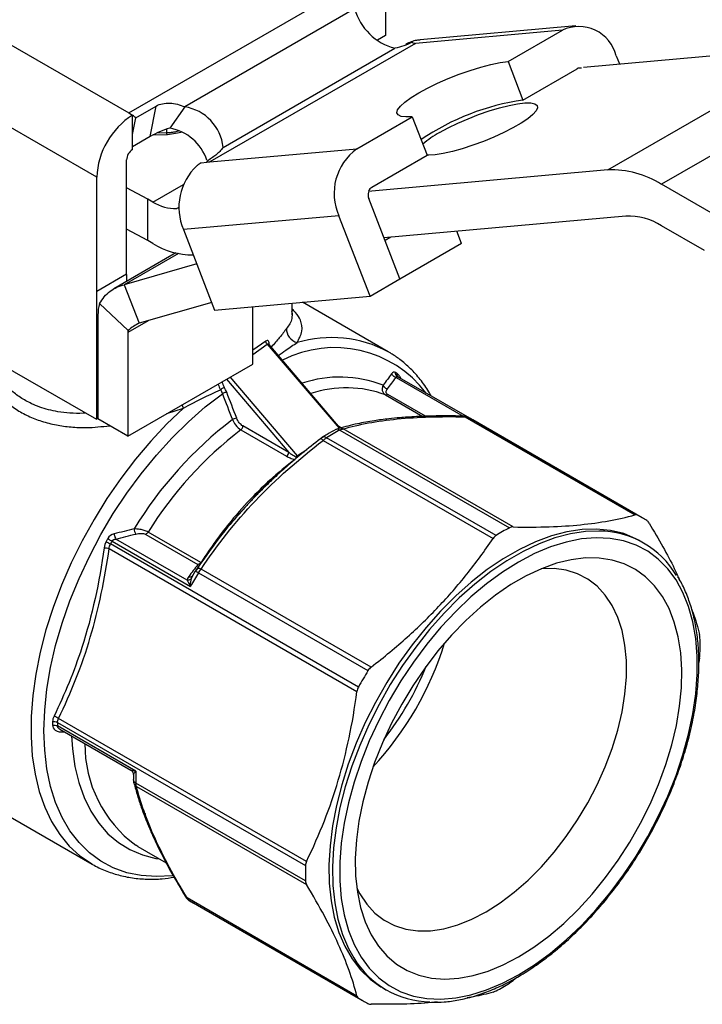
# Model space of a CAD drawing. Header units: inches. Extents: x 0.5 to 21.5, y 0.5 to 16.5.
# Tile 9 of 11: x 17.6 to 19.2, y 13 to 15.3. Entities that reach past the tile are written whole.
import ezdxf

# ---------------------------------------------------------------- set-up
doc = ezdxf.new("R2010")
doc.units = ezdxf.units.IN
doc.header["$LTSCALE"] = 2
doc.header["$MEASUREMENT"] = 0

msp = doc.modelspace()

# ---------------------------------------------------------------- linework, layer by layer
for p, q in [((17.3361, 15.324), (17.8285, 15.0398)), ((17.8285, 15.0398), (18.3306, 15.3296)), ((18.4256, 15.3101), (18.4256, 15.22)), ((18.3538, 15.2819), (17.9586, 15.0537)), ((18.8374, 15.2323), (18.4956, 15.2017)), ((18.8686, 15.2423), (18.5066, 15.2099)), ((18.7109, 15.1592), (18.8374, 15.2323)), ((18.4956, 15.2017), (18.0172, 14.9255)), ((18.4256, 15.22), (18.4068, 15.2091)), ((17.7537, 14.8901), (17.2526, 15.1793)), ((18.0479, 14.9593), (18.4477, 15.1901)), ((18.4787, 15.2002), (18.4729, 15.1997)), ((18.4729, 15.1997), (18.4736, 15.198)), ((18.8863, 15.1463), (19.4441, 15.1962)), ((18.943, 14.9069), (19.4441, 15.1962)), ((18.7109, 15.1592), (18.7457, 15.0696)), ((18.9627, 15.1728), (18.9701, 15.1538)), ((19.5694, 15.1626), (19.0683, 14.8734)), ((18.7457, 15.0696), (18.8722, 15.1426)), ((17.8447, 15.0285), (17.8918, 15.0557)), ((17.8783, 14.9847), (17.8918, 15.0557)), ((17.9586, 15.0537), (17.9238, 15.0042)), ((17.8285, 15.0398), (17.8372, 15.0347)), ((17.8372, 15.0342), (17.8372, 15.0347)), ((17.8372, 14.9891), (17.8372, 15.0342)), ((17.8372, 14.9891), (17.8447, 15.0285)), ((18.3589, 14.9561), (18.4882, 15.0307)), ((18.4882, 15.0307), (18.523, 14.941)), ((17.9159, 15.0019), (17.9159, 14.993)), ((17.8372, 14.9544), (17.8372, 14.9891)), ((17.8783, 14.9847), (17.8372, 14.961)), ((17.8848, 14.9883), (17.9185, 14.9897)), ((17.9159, 14.993), (17.8926, 14.9922)), ((18.0172, 14.9255), (18.3589, 14.9561)), ((17.8233, 14.664), (17.8233, 14.9302)), ((18.0103, 14.9273), (18.0103, 14.9249)), ((18.3937, 14.8664), (18.523, 14.941)), ((17.9971, 14.9237), (18.0103, 14.9249)), ((18.0103, 14.9249), (18.0172, 14.9255)), ((18.943, 14.9069), (18.3852, 14.857)), ((17.7537, 14.6238), (17.7537, 14.8901)), ((17.8724, 14.8392), (17.8233, 14.8655)), ((17.8845, 14.8322), (17.9555, 14.8731)), ((19.1889, 14.8037), (19.0683, 14.8734)), ((17.8724, 14.7428), (17.8724, 14.8392)), ((17.8845, 14.8322), (17.8724, 14.8392)), ((18.4595, 14.653), (18.3868, 14.8404)), ((17.9457, 14.8204), (17.9402, 14.8173)), ((17.9457, 14.8178), (17.9402, 14.8173)), ((18.3172, 14.8002), (17.9555, 14.7679)), ((18.3899, 14.6128), (18.3172, 14.8002)), ((18.9848, 14.7993), (18.4222, 14.749)), ((17.8724, 14.7428), (17.8233, 14.7691)), ((17.9555, 14.7679), (18.0282, 14.5805)), ((19.1685, 14.7191), (19.0683, 14.7769)), ((17.8845, 14.7357), (17.8724, 14.7428)), ((18.4381, 14.7504), (18.4247, 14.7427)), ((18.6027, 14.7357), (18.5916, 14.7641)), ((18.6027, 14.7357), (18.4589, 14.6527)), ((17.938, 14.7135), (17.7938, 14.6303)), ((17.9437, 14.7122), (17.818, 14.6396)), ((17.9865, 14.6881), (17.818, 14.6396)), ((17.8233, 14.664), (17.7537, 14.6238)), ((17.8229, 14.6638), (17.8229, 14.6471)), ((18.3899, 14.6128), (18.4595, 14.653)), ((17.818, 14.6396), (17.8528, 14.5499)), ((17.7537, 14.6238), (17.7533, 14.6241)), ((17.7533, 14.6241), (17.7533, 14.3263)), ((18.0282, 14.5805), (18.3899, 14.6128)), ((17.8269, 14.5331), (17.7605, 14.5956)), ((18.0213, 14.5985), (17.8528, 14.5499)), ((18.1169, 14.455), (18.1169, 14.5884)), ((18.2087, 14.5695), (18.2087, 14.5966)), ((18.4322, 14.4837), (18.2329, 14.5988)), ((17.7566, 14.5689), (17.7566, 14.3274)), ((17.8732, 14.5558), (17.8262, 14.5287)), ((17.8262, 14.5287), (17.8262, 14.2872)), ((18.1472, 14.5081), (18.1169, 14.487)), ((18.1169, 14.4774), (18.1507, 14.501)), ((18.1507, 14.501), (18.3176, 14.3052)), ((18.1538, 14.5013), (18.1538, 14.5013)), ((18.3204, 14.3059), (18.154, 14.5011)), ((18.1549, 14.5), (18.1549, 14.5019)), ((18.4379, 14.4803), (18.4322, 14.4837)), ((17.5309, 14.4547), (17.7533, 14.3263)), ((17.8262, 14.2872), (18.1169, 14.455)), ((18.2207, 14.2415), (18.0645, 14.4248)), ((18.4503, 14.4236), (18.6062, 14.3336)), ((18.4522, 14.4262), (18.4514, 14.4275)), ((18.6217, 14.3287), (18.453, 14.426)), ((18.0554, 14.4195), (18.2005, 14.2492)), ((18.4261, 14.3829), (18.5126, 14.333)), ((18.519, 14.3333), (18.4316, 14.3837)), ((17.9556, 14.3522), (17.9523, 14.36)), ((17.9172, 14.3397), (17.9556, 14.3522)), ((18.6108, 14.332), (19.0063, 14.1037)), ((19.0122, 14.103), (18.6178, 14.3307)), ((17.7566, 14.3282), (17.7533, 14.3263)), ((17.8262, 14.2872), (17.7566, 14.3274)), ((18.2005, 14.2492), (18.094, 14.3107)), ((18.3221, 14.3063), (18.3166, 14.3099)), ((19.0233, 14.097), (18.6289, 14.3247)), ((18.0892, 14.3016), (18.1957, 14.2401)), ((18.2801, 14.2848), (18.2745, 14.281)), ((18.3172, 14.3051), (18.3112, 14.3027)), ((18.3197, 14.3012), (18.7141, 14.0735)), ((18.7227, 14.0756), (18.3272, 14.3039)), ((18.2805, 14.277), (18.676, 14.0487)), ((18.683, 14.0555), (18.2886, 14.2832)), ((18.2425, 14.2555), (18.2207, 14.2415)), ((18.1605, 14.1844), (18.1632, 14.1868)), ((18.0905, 14.1118), (18.1139, 14.138)), ((18.0698, 14.0886), (18.0905, 14.1118)), ((17.8677, 14.0582), (17.9893, 13.988)), ((17.996, 13.9928), (17.8732, 14.0637)), ((18.3629, 13.7028), (17.7859, 14.0359)), ((17.7896, 14.0426), (17.9723, 13.9372)), ((17.9642, 13.9518), (17.7986, 14.0474)), ((19.0272, 14.0379), (19.0188, 14.0428)), ((17.7827, 14.0251), (18.3594, 13.6922)), ((17.9768, 13.9612), (17.9779, 13.9636)), ((17.9832, 13.9725), (17.9769, 13.9618)), ((17.9872, 13.9779), (17.9836, 13.9724)), ((17.9905, 13.9686), (18.3849, 13.7409)), ((18.3924, 13.7493), (17.9969, 13.9776)), ((17.9741, 13.9557), (17.9768, 13.9612)), ((19.1567, 13.7711), (19.155, 13.7602)), ((17.6624, 13.6205), (18.2395, 13.2873)), ((18.2419, 13.2968), (17.6652, 13.6298)), ((17.8449, 13.5068), (17.6623, 13.6122)), ((17.6676, 13.605), (17.8334, 13.5092)), ((17.6772, 13.5987), (17.6782, 13.5988)), ((17.3562, 13.5138), (17.7433, 13.2903)), ((17.8392, 13.4994), (17.8393, 13.4871)), ((17.8396, 13.4857), (17.8393, 13.4871)), ((17.8395, 13.4857), (17.8404, 13.4793)), ((18.2395, 13.2514), (17.8451, 13.4791)), ((17.8464, 13.4713), (18.2419, 13.243)), ((17.8495, 13.3313), (17.8445, 13.3343)), ((17.8495, 13.3313), (17.9156, 13.2931)), ((18.3594, 12.9833), (17.9639, 13.2116)), ((17.9685, 13.2062), (18.3629, 12.9785)), ((17.9794, 13.1995), (18.3738, 12.9718)), ((18.7317, 13.0267), (18.7227, 13.0192)), ((18.4185, 13.0028), (18.4268, 12.998))]:
    msp.add_line(p, q)
at = {"flags": 128}
for points in [[(18.4882, 15.0307), (18.4731, 15.0302), (18.4619, 15.0316), (18.4549, 15.035), (18.4523, 15.0402), (18.4541, 15.047), (18.4604, 15.0554), (18.4708, 15.0649), (18.4852, 15.0753), (18.5031, 15.0863), (18.5239, 15.0976), (18.547, 15.1088), (18.5717, 15.1196), (18.5973, 15.1297), (18.6229, 15.1387), (18.6478, 15.1463), (18.6712, 15.1524), (18.6925, 15.1568), (18.7109, 15.1592)], [(18.5515, 14.9941), (18.5715, 15.005), (18.5939, 15.0158), (18.6178, 15.0262), (18.6425, 15.0358), (18.6671, 15.0443), (18.6909, 15.0515), (18.7132, 15.0571), (18.7332, 15.0609), (18.7502, 15.0628), (18.7638, 15.0628), (18.7734, 15.0608), (18.7788, 15.057), (18.7798, 15.0514), (18.7764, 15.0442), (18.7686, 15.0357), (18.7568, 15.0261), (18.7413, 15.0157), (18.7225, 15.0049), (18.7012, 14.994), (18.678, 14.9834), (18.6536, 14.9733), (18.6289, 14.9643), (18.6045, 14.9564), (18.5814, 14.95), (18.5602, 14.9453), (18.5416, 14.9424), (18.5263, 14.9414), (18.5228, 14.9415)], [(17.93, 13.2634), (17.9292, 13.2633), (17.8925, 13.2613), (17.8572, 13.2637), (17.8238, 13.2705), (17.7924, 13.2817), (17.7632, 13.2972), (17.7366, 13.3168), (17.7126, 13.3405), (17.6914, 13.368), (17.6732, 13.3991), (17.6582, 13.4337), (17.6464, 13.4715), (17.6379, 13.5122), (17.6327, 13.5554), (17.631, 13.6011), (17.6327, 13.6486), (17.6379, 13.6978), (17.6464, 13.7483), (17.6582, 13.7998), (17.6732, 13.8517), (17.6914, 13.9038), (17.7126, 13.9558), (17.7366, 14.0071), (17.7632, 14.0576), (17.7924, 14.1067), (17.8238, 14.1541), (17.8572, 14.1995), (17.8925, 14.2427), (17.9292, 14.2831), (17.9673, 14.3207), (18.0064, 14.355), (18.0462, 14.3859)], [(18.0462, 14.3859), (18.0491, 14.3784), (18.052, 14.3708), (18.0549, 14.3632), (18.0578, 14.3557), (18.0608, 14.3481), (18.0637, 14.3406), (18.0666, 14.333), (18.0695, 14.3255)], [(18.0795, 14.3288), (18.0766, 14.3364), (18.0737, 14.344), (18.0708, 14.3515), (18.0679, 14.3591), (18.0649, 14.3666), (18.062, 14.3742), (18.0591, 14.3818), (18.0562, 14.3893)], [(17.9556, 14.3522), (17.9171, 14.3154), (17.8799, 14.2757), (17.844, 14.2334), (17.8098, 14.1886), (17.7776, 14.1417), (17.7475, 14.0931), (17.7197, 14.0431), (17.6945, 13.992), (17.672, 13.9401), (17.6523, 13.8879), (17.6357, 13.8357), (17.6222, 13.7839), (17.6119, 13.7327), (17.6049, 13.6827), (17.6012, 13.634), (17.6009, 13.5871), (17.6039, 13.5422), (17.6103, 13.4997), (17.6199, 13.4599), (17.6328, 13.4231), (17.6489, 13.3894), (17.6679, 13.3592), (17.6899, 13.3326), (17.7146, 13.3099), (17.7413, 13.2915)], [(18.0576, 14.0735), (18.0607, 14.0773), (18.0698, 14.0886)], [(19.0188, 14.0428), (19.0087, 14.0482), (18.9802, 14.06), (18.9496, 14.0675), (18.9172, 14.0707), (18.8833, 14.0697), (18.8481, 14.0644), (18.8118, 14.0549), (18.7748, 14.0412), (18.7374, 14.0234), (18.6999, 14.0017), (18.6625, 13.9763), (18.6255, 13.9473), (18.5892, 13.915), (18.554, 13.8796), (18.5201, 13.8415), (18.4877, 13.8008), (18.4571, 13.758), (18.4286, 13.7133), (18.4023, 13.6671), (18.3785, 13.6199), (18.3574, 13.5718), (18.3391, 13.5234), (18.3238, 13.4749), (18.3115, 13.4268), (18.3025, 13.3795), (18.2967, 13.3333), (18.2942, 13.2886), (18.295, 13.2457), (18.2992, 13.205), (18.3066, 13.1668), (18.3173, 13.1314), (18.3311, 13.099), (18.3479, 13.0699), (18.3676, 13.0444), (18.3901, 13.0226), (18.4152, 13.0048), (18.4185, 13.0028)], [(18.9221, 14.066), (18.8916, 14.0649), (18.8564, 14.0596), (18.8202, 14.0501), (18.7832, 14.0363), (18.7458, 14.0186), (18.7082, 13.9969), (18.6708, 13.9715), (18.6338, 13.9425), (18.5976, 13.9102), (18.5624, 13.8748), (18.5284, 13.8367), (18.496, 13.796), (18.4655, 13.7532), (18.4369, 13.7085), (18.4107, 13.6623), (18.3869, 13.615), (18.3658, 13.567), (18.3475, 13.5185), (18.3321, 13.4701), (18.3199, 13.422), (18.3109, 13.3747), (18.3051, 13.3285), (18.3026, 13.2838), (18.3034, 13.2409), (18.3075, 13.2002), (18.315, 13.162), (18.3256, 13.1265), (18.3394, 13.0942), (18.3519, 13.0719)], [(18.7354, 13.0326), (18.7727, 13.056), (18.8097, 13.0832), (18.8461, 13.1138), (18.8816, 13.1476), (18.9159, 13.1844), (18.9488, 13.2238), (18.98, 13.2656), (19.0092, 13.3093), (19.0362, 13.3547), (19.0607, 13.4014), (19.0827, 13.4489), (19.1019, 13.497), (19.1181, 13.5452), (19.1312, 13.5931), (19.1411, 13.6405), (19.1478, 13.6867), (19.1511, 13.7316), (19.1511, 13.7747), (19.1478, 13.8158), (19.1411, 13.8543), (19.1312, 13.8902), (19.1181, 13.923), (19.1019, 13.9525), (19.0827, 13.9784), (19.0607, 14.0007), (19.0362, 14.0189), (19.0092, 14.0332), (18.98, 14.0432), (18.9488, 14.049), (18.9159, 14.0504), (18.8816, 14.0475), (18.8461, 14.0404), (18.8097, 14.0289), (18.7727, 14.0134), (18.7354, 13.9938), (18.698, 13.9703), (18.661, 13.9431), (18.6246, 13.9125), (18.5891, 13.8787), (18.5548, 13.8419), (18.5219, 13.8025), (18.4907, 13.7607), (18.4615, 13.717), (18.4345, 13.6716), (18.41, 13.625), (18.388, 13.5774), (18.3689, 13.5293), (18.3527, 13.4811), (18.3395, 13.4332), (18.3296, 13.3859), (18.3229, 13.3396), (18.3196, 13.2947), (18.3196, 13.2516), (18.3229, 13.2106), (18.3296, 13.172), (18.3395, 13.1361), (18.3527, 13.1033), (18.3689, 13.0738), (18.388, 13.0479), (18.41, 13.0257), (18.4345, 13.0074), (18.4615, 12.9932), (18.4907, 12.9831), (18.5219, 12.9774), (18.5548, 12.9759), (18.5891, 12.9788), (18.6246, 12.986), (18.661, 12.9974), (18.698, 13.013), (18.7354, 13.0326)], [(18.7354, 13.0743), (18.7709, 13.0968), (18.8062, 13.1229), (18.8409, 13.1525), (18.8746, 13.1852), (18.9071, 13.2208), (18.9381, 13.259), (18.9673, 13.2994), (18.9944, 13.3417), (19.0193, 13.3855), (19.0417, 13.4304), (19.0614, 13.4761), (19.0783, 13.5221), (19.0921, 13.5679), (19.1028, 13.6134), (19.1103, 13.6579), (19.1144, 13.7011), (19.1153, 13.7428), (19.1127, 13.7823), (19.1069, 13.8196), (19.0978, 13.8541), (19.0856, 13.8856), (19.0702, 13.9139), (19.0519, 13.9386), (19.0309, 13.9596), (19.0072, 13.9767), (18.9811, 13.9897), (18.9529, 13.9985), (18.9228, 14.0031), (18.891, 14.0033), (18.8579, 13.9993), (18.8236, 13.9909), (18.7886, 13.9784), (18.7532, 13.9618), (18.7175, 13.9412), (18.6821, 13.9169), (18.6471, 13.889), (18.6129, 13.8578), (18.5797, 13.8236), (18.5479, 13.7867), (18.5178, 13.7473), (18.4896, 13.7059), (18.4635, 13.6629), (18.4399, 13.6185), (18.4188, 13.5731), (18.4005, 13.5273), (18.3851, 13.4813), (18.3729, 13.4356), (18.3638, 13.3906), (18.358, 13.3466), (18.3555, 13.3041), (18.3563, 13.2635), (18.3605, 13.225), (18.3679, 13.1891), (18.3786, 13.1561), (18.3924, 13.1261), (18.4093, 13.0996), (18.429, 13.0767), (18.4514, 13.0576), (18.4763, 13.0426), (18.5034, 13.0317), (18.5326, 13.025), (18.5636, 13.0226), (18.5961, 13.0245), (18.6299, 13.0307), (18.6645, 13.0411), (18.6998, 13.0557), (18.7354, 13.0743)], [(18.6598, 13.1791), (18.6928, 13.2002), (18.7256, 13.2249), (18.7577, 13.253), (18.7887, 13.2842), (18.8185, 13.3182), (18.8466, 13.3547), (18.8728, 13.3932), (18.8968, 13.4334), (18.9184, 13.4749), (18.9373, 13.5172), (18.9534, 13.56), (18.9665, 13.6027), (18.9764, 13.6449), (18.9831, 13.6862), (18.9864, 13.7262), (18.9864, 13.7645), (18.9831, 13.8006), (18.9764, 13.8342), (18.9665, 13.865), (18.9534, 13.8926), (18.9373, 13.9168), (18.9184, 13.9373), (18.8968, 13.9539), (18.8728, 13.9664), (18.8466, 13.9747), (18.8185, 13.9787), (18.7887, 13.9783), (18.7884, 13.9783)], [(17.6951, 13.5891), (17.6972, 13.5585), (17.703, 13.518), (17.7121, 13.4801), (17.7245, 13.4453), (17.74, 13.4136), (17.7586, 13.3855), (17.78, 13.3611), (17.8042, 13.3406), (17.8309, 13.3241), (17.86, 13.3118), (17.8911, 13.3038), (17.8994, 13.3025)], [(17.7413, 13.2915), (17.7419, 13.2911), (17.7433, 13.2903)], [(18.3591, 13.2346), (18.3661, 13.221), (18.3822, 13.1968), (18.4011, 13.1763), (18.4227, 13.1597), (18.4467, 13.1472), (18.4729, 13.1389), (18.501, 13.1349), (18.5308, 13.1353), (18.5618, 13.1399), (18.5939, 13.1488), (18.6267, 13.1619), (18.6598, 13.1791)]]:
    msp.add_lwpolyline(points, dxfattribs=at)
for centre, radius, start, end in [((18.4819, 15.319), 0.1334, 196.1599, 255.114), ((18.8756, 15.1511), 0.0897, 14.0017, 115.2508), ((18.4953, 15.2145), 0.0128, 234.0747, 271.7109), ((18.8785, 15.1318), 0.0125, 74.0493, 120.3833), ((18.8275, 14.5075), 0.568, 98.2779, 124.1334), ((17.942, 14.9486), 0.1065, 5.7797, 81.0358), ((17.935, 14.8818), 0.1815, 122.6055, 177.3945), ((17.7587, 14.922), 0.1369, 51.0886, 55.0289), ((17.9053, 14.8958), 0.1099, 17.8077, 80.3437), ((18.6416, 14.8268), 0.1901, 118.3141, 132.5769), ((17.8535, 14.9289), 0.0303, 122.6055, 177.3945), ((18.4344, 14.8523), 0.1282, 126.0232, 203.9762), ((18.0167, 14.9375), 0.0121, 237.7706, 272.3781), ((18.0773, 14.8199), 0.1324, 133.078, 203.1171), ((18.952, 14.6897), 0.2174, 57.6507, 92.3578), ((18.4027, 14.8518), 0.0171, 121.7759, 158.9977), ((18.4097, 14.8492), 0.0245, 165.7281, 201.0955), ((17.9362, 14.9138), 0.0966, 237.6507, 272.3578), ((18.9907, 14.6545), 0.1449, 57.6507, 92.3578), ((17.9758, 14.8805), 0.1712, 237.764, 270.8046), ((17.8438, 14.57), 0.0872, 162.89, 180.711), ((17.8407, 14.5289), 0.0145, 162.89, 180.711), ((18.3002, 14.2337), 0.2827, 62.1619, 106.4908), ((18.3079, 14.2271), 0.2661, 36.9865, 117.2698), ((18.3193, 14.1507), 0.2739, 68.4123, 108.6964), ((18.3325, 14.2497), 0.219, 56.6368, 57.8089), ((18.3345, 14.1395), 0.2601, 69.3703, 108.5019), ((18.5205, 14.1369), 0.2168, 60.0035, 63.3534), ((18.6332, 13.5884), 0.9279, 127.4118, 148.6716), ((18.637, 13.5872), 0.9003, 127.4803, 148.0452), ((18.6101, 13.7622), 0.6123, 118.3168, 121.6779), ((18.6567, 13.6341), 0.7437, 126.3593, 132.2627), ((18.915, 13.9093), 0.2167, 56.6354, 63.3539), ((18.8443, 13.4527), 1.0052, 140.7028, 147.3876), ((19.0045, 13.5345), 0.6123, 118.3168, 121.6779), ((18.9213, 13.8547), 0.2113, 30.6822, 89.7852), ((18.769, 13.4937), 1.1344, 150.7289, 151.1205), ((18.7703, 13.493), 1.1242, 150.7289, 151.1205), ((18.9535, 13.3872), 1.1249, 148.8797, 150.7289), ((17.8488, 14.0249), 0.7474, 317.125, 342.8804), ((18.5455, 13.7994), 0.6124, 358.3197, 1.6803), ((19.3479, 13.1595), 1.1248, 148.8797, 151.1203), ((17.84, 14.0301), 0.7356, 322.2661, 337.7393), ((18.2933, 13.6038), 0.6425, 178.3463, 179.0881), ((18.2989, 13.6021), 0.6367, 178.3463, 179.0881), ((18.018, 13.5689), 0.2918, 179.5605, 233.516), ((18.4502, 13.497), 0.6054, 179.0725, 181.6917), ((18.8517, 13.2694), 0.6124, 178.3197, 181.6803), ((18.0877, 13.3872), 0.2168, 236.6357, 240.002), ((18.5324, 13.1809), 0.2109, 211.1154, 269.1378), ((18.3926, 13.5343), 0.6123, 298.3168, 301.6779), ((18.4821, 13.1595), 0.2167, 236.6354, 243.3539)]:
    msp.add_arc(centre, radius, start, end)
for centre, major_axis, ratio, start_param, end_param in [((18.0573, 14.4088), (-0.0089, 0.0182), 0.486751, 1.077835, 1.779634), ((18.0428, 14.3911), (-0.0131, 0.0249), 0.408403, 4.431846, 4.891767), ((17.7949, 14.0273), (0.0101, 0.0298), 0.747663, 1.333464, 1.824202), ((17.9936, 14.006), (-0.0007, 0.0137), 0.450779, 3.408636, 3.701247), ((17.9843, 13.9728), (0.00453, 0.00737), 0.082876, 1.172025, 1.666681), ((17.9996, 13.9579), (0.035, 0.0106), 0.525615, 2.527403, 2.912749), ((17.6766, 13.629), (0.0193, 0.0224), 0.749522, 1.904485, 2.395223)]:
    msp.add_ellipse(centre, major_axis=major_axis, ratio=ratio, start_param=start_param, end_param=end_param)
for points, knots in [([(18.4878, 15.2041), (18.4815, 15.2011), (18.475, 15.1983), (18.4616, 15.1935), (18.4547, 15.1914), (18.4477, 15.1901)], [0, 0, 0, 0, 0.5, 0.5, 1, 1, 1, 1]), ([(18.5066, 15.2091), (18.5038, 15.2091), (18.4968, 15.209), (18.4854, 15.2054), (18.4771, 15.2016), (18.4729, 15.1997)], [0, 0, 0, 0, 0.256499, 0.624813, 1, 1, 1, 1]), ([(17.8918, 15.0557), (17.8962, 15.0583), (17.9012, 15.0601), (17.9122, 15.0623), (17.9179, 15.0627), (17.9356, 15.0619), (17.9476, 15.0587), (17.9586, 15.0537)], [0, 0, 0, 0, 0.25, 0.25, 0.5, 0.5, 1, 1, 1, 1]), ([(17.9238, 15.0042), (17.9156, 15.0022), (17.9076, 14.9992), (17.8925, 14.9925), (17.8852, 14.9887), (17.8783, 14.9847)], [0, 0, 0, 0, 0.5, 0.5, 1, 1, 1, 1]), ([(17.9443, 14.9969), (17.9423, 14.9964), (17.937, 14.9952), (17.927, 14.9938), (17.9196, 14.9933), (17.9159, 14.993)], [0, 0, 0, 0, 0.229103, 0.609237, 1, 1, 1, 1]), ([(17.9159, 14.993), (17.9162, 14.992), (17.917, 14.99), (17.918, 14.9894), (17.9185, 14.9897)], [0, 0, 0, 0, 0.428571, 1, 1, 1, 1]), ([(18.0479, 14.9593), (18.0455, 14.9558), (18.0428, 14.9527), (18.0371, 14.9469), (18.0341, 14.9442), (18.0245, 14.9365), (18.0176, 14.9318), (18.0103, 14.9273)], [0, 0, 0, 0, 0.25, 0.25, 0.5, 0.5, 1, 1, 1, 1]), ([(17.9971, 14.9237), (17.9953, 14.9227), (17.9936, 14.9216), (17.9902, 14.9192), (17.9886, 14.9179), (17.9869, 14.9166)], [0, 0, 0, 0, 0.01941287, 0.01941287, 0.03883985, 0.03883985, 0.03883985, 0.03883985]), ([(17.7605, 14.5956), (17.7669, 14.6071), (17.7751, 14.6168), (17.7946, 14.6318), (17.8058, 14.6369), (17.818, 14.6396)], [0, 0, 0, 0, 0.1171489, 0.1171489, 0.2342978, 0.2342978, 0.2342978, 0.2342978]), ([(18.2199, 14.5048), (18.2248, 14.5137), (18.2346, 14.5317), (18.2299, 14.5544), (18.2205, 14.5713), (18.2115, 14.5802), (18.2087, 14.5829)], [0, 0, 0, 0, 0.3323503, 0.6660626, 0.8965273, 1, 1, 1, 1]), ([(18.2084, 14.5695), (18.2083, 14.5667), (18.2081, 14.5599), (18.2039, 14.5495), (18.1982, 14.5415), (18.1956, 14.5378)], [0, 0, 0, 0, 0.270736, 0.664882, 1, 1, 1, 1]), ([(18.2073, 14.5779), (18.2079, 14.5761), (18.2088, 14.5733), (18.2085, 14.5705), (18.2084, 14.5695)], [0, 0, 0, 0, 0.654589, 1, 1, 1, 1]), ([(17.8528, 14.5499), (17.8481, 14.5479), (17.8435, 14.5455), (17.8347, 14.5398), (17.8307, 14.5366), (17.8269, 14.5331)], [0, 0, 0, 0, 0.03999809, 0.03999809, 0.07999618, 0.07999618, 0.07999618, 0.07999618]), ([(18.1956, 14.5378), (18.1906, 14.5311), (18.1816, 14.519), (18.1665, 14.5019), (18.1598, 14.4943)], [0, 0, 0, 0, 0.556313, 1, 1, 1, 1]), ([(17.7287, 14.3405), (17.7266, 14.3404), (17.7138, 14.3397), (17.6919, 14.3404), (17.6649, 14.3433), (17.6417, 14.3483), (17.6212, 14.3545), (17.599, 14.3635), (17.576, 14.3763), (17.5537, 14.3935), (17.5343, 14.4136), (17.5172, 14.4369), (17.502, 14.4642), (17.4949, 14.4847), (17.4912, 14.4954)], [0, 0, 0, 0, 0.018064, 0.113258, 0.197654, 0.267988, 0.336653, 0.403774, 0.501816, 0.597167, 0.685607, 0.782069, 0.886803, 1, 1, 1, 1]), ([(18.1549, 14.5019), (18.1549, 14.5052), (18.1539, 14.509), (18.1506, 14.5102), (18.1485, 14.5091), (18.1472, 14.5081)], [0, 0, 0, 0, 0.03045496, 0.04350709, 0.06090993, 0.06090993, 0.06090993, 0.06090993]), ([(18.1507, 14.501), (18.1495, 14.5021), (18.1478, 14.5045), (18.1472, 14.5071), (18.1472, 14.5081)], [0, 0, 0, 0, 0.571429, 1, 1, 1, 1]), ([(18.1507, 14.501), (18.1509, 14.5013), (18.1514, 14.5018), (18.1521, 14.5021), (18.1529, 14.502), (18.1535, 14.5017), (18.1538, 14.5012), (18.1539, 14.5011)], [0, 0, 0, 0, 0.227814, 0.448442, 0.670323, 0.901492, 1, 1, 1, 1]), ([(18.1764, 14.4748), (18.1823, 14.479), (18.1986, 14.4907), (18.2116, 14.4993), (18.2199, 14.5048)], [0, 0, 0, 0, 0.359274, 1, 1, 1, 1]), ([(17.4712, 14.4743), (17.4795, 14.4544), (17.4958, 14.4152), (17.5317, 14.3749), (17.5655, 14.3491), (17.5941, 14.3333), (17.6256, 14.3211), (17.659, 14.3127), (17.6939, 14.3079), (17.735, 14.3058), (17.7658, 14.3093), (17.7842, 14.3114)], [0, 0, 0, 0, 0.177715, 0.350132, 0.436581, 0.523051, 0.61072, 0.700718, 0.786684, 0.872852, 1, 1, 1, 1]), ([(18.5317, 14.3806), (18.53, 14.3838), (18.5227, 14.3977), (18.507, 14.4192), (18.4845, 14.4445), (18.4616, 14.4649), (18.4453, 14.4752), (18.4383, 14.4796)], [0, 0, 0, 0, 0.075031, 0.323455, 0.569655, 0.81366, 1, 1, 1, 1]), ([(18.4503, 14.4236), (18.4484, 14.4241), (18.444, 14.4262), (18.441, 14.4301), (18.4401, 14.4323)], [0, 0, 0, 0, 0.428571, 1, 1, 1, 1]), ([(18.4514, 14.4275), (18.4509, 14.4282), (18.4499, 14.4295), (18.4491, 14.4322), (18.4492, 14.4341), (18.4492, 14.4351)], [0, 0, 0, 0, 0.320725, 0.660363, 1, 1, 1, 1]), ([(18.4534, 14.4258), (18.4527, 14.4263), (18.4519, 14.4267), (18.4514, 14.4275), (18.4514, 14.4275)], [0, 0, 0, 0, 0.9472546, 1, 1, 1, 1]), ([(18.4551, 14.4252), (18.4546, 14.4258), (18.4536, 14.4272), (18.4529, 14.4297), (18.4529, 14.4317), (18.453, 14.4326)], [0, 0, 0, 0, 0.314685, 0.657342, 1, 1, 1, 1]), ([(18.4619, 14.4209), (18.4618, 14.4212), (18.4606, 14.4242), (18.4576, 14.4286), (18.4545, 14.4313), (18.453, 14.4326)], [0, 0, 0, 0, 0.046915, 0.524662, 1, 1, 1, 1]), ([(18.0365, 14.4086), (18.0365, 14.4082), (18.037, 14.4058), (18.0387, 14.4012), (18.0407, 14.3972), (18.0417, 14.3952)], [0, 0, 0, 0, 0.0843174, 0.5435216, 1, 1, 1, 1]), ([(18.0505, 14.4008), (18.0497, 14.4002), (18.047, 14.3984), (18.0434, 14.3962), (18.0417, 14.3952)], [0, 0, 0, 0, 0.428571, 1, 1, 1, 1]), ([(18.4201, 14.4054), (18.4186, 14.4022), (18.4173, 14.3965), (18.4196, 14.3884), (18.4236, 14.3844), (18.4261, 14.3829)], [0, 0, 0, 0, 0.02611607, 0.04352678, 0.06093749, 0.06093749, 0.06093749, 0.06093749]), ([(18.4301, 14.3968), (18.4277, 14.3974), (18.4234, 14.3999), (18.4208, 14.4037), (18.4201, 14.4054)], [0, 0, 0, 0, 0.571429, 1, 1, 1, 1]), ([(18.0562, 14.3893), (18.0552, 14.3892), (18.0518, 14.3885), (18.0479, 14.3868), (18.0462, 14.3859)], [0, 0, 0, 0, 0.428571, 1, 1, 1, 1]), ([(18.4316, 14.3837), (18.4302, 14.3845), (18.4291, 14.3856), (18.4278, 14.3877), (18.4275, 14.3889), (18.4274, 14.3924), (18.4285, 14.3947), (18.4301, 14.3968)], [0, 0, 0, 0, 0.25, 0.25, 0.5, 0.5, 1, 1, 1, 1]), ([(18.6051, 14.3337), (18.5905, 14.3339), (18.5635, 14.3343), (18.5279, 14.3337), (18.4996, 14.3326), (18.4776, 14.3313), (18.4561, 14.3297), (18.4302, 14.3272), (18.3967, 14.3227), (18.3572, 14.3156), (18.3313, 14.3088), (18.3172, 14.3051)], [0, 0, 0, 0, 0.128709, 0.237877, 0.327375, 0.397147, 0.452123, 0.542583, 0.6641, 0.816671, 1, 1, 1, 1]), ([(18.3272, 14.3039), (18.3637, 14.3143), (18.4056, 14.3224), (18.5009, 14.3317), (18.5541, 14.3332), (18.6108, 14.332)], [0, 0, 0, 0, 0.5, 0.5, 1, 1, 1, 1]), ([(18.6135, 14.3323), (18.6122, 14.3327), (18.6096, 14.3335), (18.6066, 14.3337), (18.6051, 14.3337)], [0, 0, 0, 0, 0.517661, 1, 1, 1, 1]), ([(18.6108, 14.332), (18.6097, 14.3326), (18.6079, 14.3337), (18.6059, 14.3336), (18.6051, 14.3336)], [0, 0, 0, 0, 0.569568, 1, 1, 1, 1]), ([(18.6178, 14.3307), (18.6165, 14.3314), (18.6152, 14.3321), (18.6136, 14.3322), (18.6135, 14.3322)], [0, 0, 0, 0, 0.922074, 1, 1, 1, 1]), ([(18.0795, 14.3288), (18.0781, 14.3287), (18.0745, 14.3278), (18.0708, 14.3261), (18.0695, 14.3255)], [0, 0, 0, 0, 0.571429, 1, 1, 1, 1]), ([(18.0695, 14.3255), (18.0713, 14.3212), (18.0769, 14.3115), (18.0848, 14.3042), (18.0892, 14.3016)], [0, 0, 0, 0, 0.02686718, 0.06269009, 0.06269009, 0.06269009, 0.06269009]), ([(18.094, 14.3107), (18.0911, 14.3124), (18.0881, 14.3151), (18.0831, 14.3214), (18.081, 14.3251), (18.0795, 14.3288)], [0, 0, 0, 0, 0.5, 0.5, 1, 1, 1, 1]), ([(18.0892, 14.3016), (18.0903, 14.3025), (18.0928, 14.3053), (18.094, 14.309), (18.094, 14.3107)], [0, 0, 0, 0, 0.428571, 1, 1, 1, 1]), ([(18.3099, 14.3022), (18.3033, 14.2986), (18.2929, 14.2928), (18.2825, 14.2865), (18.2787, 14.2842)], [0, 0, 0, 0, 0.63303, 1, 1, 1, 1]), ([(18.2802, 14.2847), (18.2797, 14.2846), (18.2792, 14.2846), (18.2788, 14.2842), (18.2788, 14.2842)], [0, 0, 0, 0, 0.879957, 1, 1, 1, 1]), ([(18.2886, 14.2832), (18.2874, 14.2838), (18.285, 14.285), (18.2821, 14.2854), (18.2807, 14.2849), (18.2802, 14.2847)], [0, 0, 0, 0, 0.3927628, 0.7855257, 1, 1, 1, 1]), ([(18.3197, 14.3012), (18.3185, 14.3018), (18.316, 14.303), (18.3126, 14.3033), (18.3108, 14.3025), (18.3099, 14.3022)], [0, 0, 0, 0, 0.340937, 0.681873, 1, 1, 1, 1]), ([(18.3272, 14.3039), (18.3257, 14.3044), (18.3227, 14.3055), (18.3192, 14.3057), (18.3175, 14.3051), (18.3173, 14.305)], [0, 0, 0, 0, 0.4570835, 0.9138296, 1, 1, 1, 1]), ([(17.9969, 13.9776), (18.0335, 14.0326), (18.0753, 14.0862), (18.1707, 14.1866), (18.2239, 14.2336), (18.2805, 14.277)], [0, 0, 0, 0, 0.5, 0.5, 1, 1, 1, 1]), ([(18.2745, 14.281), (18.2599, 14.2696), (18.2328, 14.2484), (18.1972, 14.2178), (18.1689, 14.1922), (18.147, 14.1711), (18.1313, 14.1557), (18.1231, 14.147), (18.1202, 14.1439)], [0, 0, 0, 0, 0.26659, 0.492748, 0.678171, 0.822728, 0.936628, 1, 1, 1, 1]), ([(18.2805, 14.277), (18.2782, 14.2792), (18.2748, 14.2816), (18.2736, 14.2809), (18.2735, 14.28)], [0, 0, 0, 0, 0.571429, 1, 1, 1, 1]), ([(18.1957, 14.2401), (18.197, 14.2411), (18.1983, 14.2426), (18.2, 14.2459), (18.2005, 14.2477), (18.2005, 14.2492)], [0, 0, 0, 0, 0.5, 0.5, 1, 1, 1, 1]), ([(18.1957, 14.2401), (18.1982, 14.2387), (18.2043, 14.2357), (18.2113, 14.2336), (18.2157, 14.233)], [0, 0, 0, 0, 0.0262563, 0.0612647, 0.0612647, 0.0612647, 0.0612647]), ([(18.217, 14.2381), (18.2137, 14.2397), (18.208, 14.2433), (18.2027, 14.2474), (18.2005, 14.2492)], [0, 0, 0, 0, 0.0350084, 0.0612647, 0.0612647, 0.0612647, 0.0612647]), ([(18.1565, 14.1845), (18.143, 14.1723), (18.1128, 14.142), (18.0826, 14.1092), (18.0663, 14.0894)], [-0.3557882, -0.3557882, -0.3557882, -0.3557882, -0.2033076, 0, 0, 0, 0]), ([(18.1139, 14.138), (18.114, 14.1381), (18.1289, 14.1548), (18.1447, 14.1696), (18.1605, 14.1844)], [0, 0, 0, 0, 0.006205, 1, 1, 1, 1]), ([(18.1202, 14.1439), (18.1143, 14.1378), (18.0967, 14.1195), (18.0662, 14.0845), (18.0269, 14.0355), (18.0012, 13.9983), (17.9872, 13.9779)], [0, 0, 0, 0, 0.1158009, 0.350803, 0.6457592, 1, 1, 1, 1]), ([(18.7227, 14.0756), (18.753, 14.075), (18.7808, 14.0752), (18.8327, 14.077), (18.8568, 14.0785), (18.9027, 14.0831), (18.9244, 14.086), (18.9663, 14.0936), (18.9864, 14.0981), (19.0063, 14.1037)], [0, 0, 0, 0, 0.25, 0.25, 0.5, 0.5, 0.75, 0.75, 1, 1, 1, 1]), ([(19.0393, 14.0846), (19.0502, 14.066), (19.0714, 14.0298), (19.0945, 13.9864), (19.1054, 13.9624), (19.109, 13.9544)], [0, 0, 0, 0, 0.413008, 0.805561, 1, 1, 1, 1]), ([(17.7943, 14.0595), (17.7946, 14.0569), (17.7959, 14.0521), (17.7978, 14.0485), (17.7986, 14.0474)], [0, 0, 0, 0, 0.571429, 1, 1, 1, 1]), ([(17.8732, 14.0637), (17.8706, 14.0652), (17.8643, 14.0678), (17.8526, 14.0704), (17.8449, 14.0709), (17.8406, 14.0709)], [0, 0, 0, 0, 0.01741071, 0.03482142, 0.06093749, 0.06093749, 0.06093749, 0.06093749]), ([(17.8406, 14.0709), (17.8409, 14.069), (17.8421, 14.0643), (17.844, 14.0605), (17.8451, 14.0591)], [0, 0, 0, 0, 0.428571, 1, 1, 1, 1]), ([(17.8451, 14.0591), (17.8487, 14.06), (17.8527, 14.0606), (17.8587, 14.0606), (17.8608, 14.0604), (17.8645, 14.0596), (17.8663, 14.059), (17.8677, 14.0582)], [0, 0, 0, 0, 0.5, 0.5, 0.75, 0.75, 1, 1, 1, 1]), ([(17.7794, 14.0484), (17.7808, 14.0476), (17.7844, 14.0456), (17.788, 14.0436), (17.7896, 14.0426)], [0, 0, 0, 0, 0.428571, 1, 1, 1, 1]), ([(18.3924, 13.7493), (18.4227, 13.7727), (18.4505, 13.7958), (18.5024, 13.8424), (18.5266, 13.8659), (18.5724, 13.9144), (18.5941, 13.9393), (18.636, 13.9917), (18.6562, 14.0192), (18.676, 14.0487)], [0, 0, 0, 0, 0.25, 0.25, 0.5, 0.5, 0.75, 0.75, 1, 1, 1, 1]), ([(17.7708, 14.0271), (17.76, 13.947), (17.7305, 13.8099), (17.6792, 13.6859), (17.6544, 13.6353)], [0, 0, 0, 0, 0.633795, 1.109142, 1.109142, 1.109142, 1.109142]), ([(17.6652, 13.6298), (17.6941, 13.6893), (17.7193, 13.7524), (17.7585, 13.8851), (17.7729, 13.9545), (17.7827, 14.0251)], [0, 0, 0, 0, 0.5, 0.5, 1, 1, 1, 1]), ([(17.7708, 14.0271), (17.7725, 14.027), (17.7768, 14.0266), (17.7809, 14.0257), (17.7827, 14.0251)], [0, 0, 0, 0, 0.428571, 1, 1, 1, 1]), ([(17.9905, 13.9686), (17.9881, 13.97), (17.9861, 13.9711), (17.9836, 13.9724), (17.983, 13.9727), (17.9832, 13.9724)], [0, 0, 0, 0, 0.5, 0.5, 1, 1, 1, 1]), ([(17.9969, 13.9776), (17.9944, 13.9784), (17.989, 13.9793), (17.9861, 13.9776), (17.9855, 13.976)], [0, 0, 0, 0, 0.428571, 1, 1, 1, 1]), ([(17.9642, 13.9518), (17.9659, 13.9517), (17.9698, 13.9522), (17.9729, 13.9543), (17.9741, 13.9557)], [0, 0, 0, 0, 0.428571, 1, 1, 1, 1]), ([(17.9642, 13.9518), (17.966, 13.9481), (17.9687, 13.943), (17.9721, 13.9376), (17.9722, 13.9374), (17.9723, 13.9372)], [-0.00216043, -0.00216043, -0.00216043, -0.00216043, 0.06548516, 0.06548516, 0.06764559, 0.06764559, 0.06764559, 0.06764559]), ([(17.9678, 13.9599), (17.9689, 13.9597), (17.971, 13.9593), (17.9739, 13.9598), (17.9752, 13.9607), (17.9758, 13.9611)], [0, 0, 0, 0, 0.35914, 0.717882, 1, 1, 1, 1]), ([(17.9723, 13.9372), (17.9723, 13.9374), (17.9723, 13.9376), (17.9722, 13.9446), (17.9728, 13.951), (17.9741, 13.9557)], [-0.00216043, -0.00216043, -0.00216043, -0.00216043, 0, 0, 0.06764559, 0.06764559, 0.06764559, 0.06764559]), ([(19.155, 13.7582), (19.1549, 13.7654), (19.1547, 13.7863), (19.152, 13.8196), (19.1459, 13.8571), (19.1368, 13.8922), (19.1246, 13.9245), (19.1141, 13.9471), (19.1068, 13.9578), (19.1055, 13.9597)], [0, 0, 0, 0, 0.091751, 0.265963, 0.440243, 0.614446, 0.78844, 0.96205, 1, 1, 1, 1]), ([(19.1384, 13.8836), (19.1392, 13.8815), (19.1475, 13.8606), (19.1523, 13.8418), (19.1567, 13.8249)], [0, 0, 0, 0, 0.098467, 1, 1, 1, 1]), ([(18.5329, 12.9691), (18.5427, 12.9691), (18.5633, 12.969), (18.5961, 12.9736), (18.6306, 12.9819), (18.6658, 12.994), (18.7014, 13.0097), (18.7372, 13.0291), (18.7729, 13.0519), (18.8083, 13.0779), (18.8431, 13.107), (18.877, 13.1389), (18.9099, 13.1735), (18.9415, 13.2104), (18.9717, 13.2495), (19.0001, 13.2904), (19.0266, 13.333), (19.0511, 13.3768), (19.0733, 13.4215), (19.0931, 13.467), (19.1104, 13.5128), (19.125, 13.5586), (19.1369, 13.6042), (19.1459, 13.6492), (19.1519, 13.6933), (19.1547, 13.7296), (19.1549, 13.7508), (19.155, 13.7582)], [0, 0, 0, 0, 0.037162, 0.077782, 0.118549, 0.159421, 0.200359, 0.24133, 0.28231, 0.323284, 0.364244, 0.40519, 0.446121, 0.487039, 0.527946, 0.568846, 0.609742, 0.650636, 0.691533, 0.732433, 0.773341, 0.814261, 0.855194, 0.896145, 0.937115, 0.978106, 1, 1, 1, 1]), ([(18.2419, 13.2968), (18.2576, 13.3288), (18.2713, 13.36), (18.2958, 13.4225), (18.3065, 13.4537), (18.3255, 13.5176), (18.3337, 13.5503), (18.3482, 13.6186), (18.3543, 13.6542), (18.3594, 13.6922)], [0, 0, 0, 0, 0.25, 0.25, 0.5, 0.5, 0.75, 0.75, 1, 1, 1, 1]), ([(17.651, 13.6224), (17.6527, 13.6226), (17.657, 13.6226), (17.6608, 13.6214), (17.6624, 13.6205)], [0, 0, 0, 0, 0.428571, 1, 1, 1, 1]), ([(17.6544, 13.6353), (17.6565, 13.6348), (17.6606, 13.6332), (17.664, 13.6308), (17.6652, 13.6298)], [0, 0, 0, 0, 0.571429, 1, 1, 1, 1]), ([(17.6509, 13.6141), (17.6508, 13.6094), (17.6566, 13.5995), (17.6698, 13.5975), (17.6772, 13.5987)], [0, 0, 0, 0, 0.043819, 0.1022443, 0.1022443, 0.1022443, 0.1022443]), ([(17.6676, 13.605), (17.6669, 13.6054), (17.6653, 13.6064), (17.6636, 13.6082), (17.6625, 13.6102), (17.6623, 13.6116), (17.6623, 13.6122)], [0, 0, 0, 0, 0.259603, 0.530758, 0.774544, 1, 1, 1, 1]), ([(17.8331, 13.5094), (17.8339, 13.5088), (17.8355, 13.5078), (17.8373, 13.5054), (17.8387, 13.5026), (17.8389, 13.5005), (17.839, 13.4994)], [0, 0, 0, 0, 0.232652, 0.477932, 0.73434, 1, 1, 1, 1]), ([(17.8442, 13.5068), (17.8407, 13.5072), (17.8364, 13.5076), (17.8339, 13.5091), (17.8335, 13.5093)], [0, 0, 0, 0, 0.820752, 1, 1, 1, 1]), ([(17.8391, 13.4994), (17.8392, 13.4998), (17.8397, 13.5011), (17.8425, 13.5042), (17.8444, 13.5063)], [0, 0, 0, 0, 0.32205, 1, 1, 1, 1]), ([(17.8451, 13.4791), (17.844, 13.4799), (17.8417, 13.4814), (17.84, 13.4837), (17.8397, 13.4852), (17.8396, 13.4857)], [0, 0, 0, 0, 0.403245, 0.806489, 1, 1, 1, 1]), ([(17.8464, 13.4713), (17.8452, 13.4723), (17.8427, 13.4743), (17.8406, 13.4784), (17.8396, 13.4819), (17.8399, 13.4839), (17.84, 13.4843)], [0, 0, 0, 0, 0.301713, 0.603426, 0.905066, 1, 1, 1, 1]), ([(17.8404, 13.4793), (17.8431, 13.4695), (17.8479, 13.4512), (17.8567, 13.4248), (17.8648, 13.4026), (17.8721, 13.3843), (17.8799, 13.3657), (17.8905, 13.3422), (17.9068, 13.309), (17.9296, 13.2662), (17.949, 13.2335), (17.9596, 13.2157)], [0, 0, 0, 0, 0.128896, 0.23819, 0.327762, 0.397571, 0.452564, 0.543023, 0.664491, 0.816926, 1, 1, 1, 1]), ([(17.9639, 13.2116), (17.9346, 13.2601), (17.9091, 13.307), (17.8698, 13.3941), (17.8557, 13.4344), (17.8464, 13.4713)], [0, 0, 0, 0, 0.5, 0.5, 1, 1, 1, 1]), ([(17.8659, 13.4089), (17.8662, 13.4086), (17.8667, 13.4078), (17.867, 13.4064), (17.8667, 13.4054), (17.8666, 13.4049)], [0, 0, 0, 0, 0.291331, 0.645666, 1, 1, 1, 1]), ([(17.7412, 13.2918), (17.7422, 13.2911), (17.7522, 13.2844), (17.7731, 13.2752), (17.804, 13.2644), (17.8367, 13.2577), (17.8708, 13.2549), (17.9032, 13.2554), (17.9246, 13.2586), (17.9338, 13.26)], [0, 0, 0, 0, 0.018448, 0.187737, 0.356938, 0.526636, 0.697399, 0.869557, 1, 1, 1, 1]), ([(18.3594, 12.9833), (18.3543, 13.0032), (18.3482, 13.023), (18.3337, 13.063), (18.3255, 13.0833), (18.3065, 13.1253), (18.2958, 13.147), (18.2713, 13.1928), (18.2576, 13.217), (18.2419, 13.243)], [0, 0, 0, 0, 0.25, 0.25, 0.5, 0.5, 0.75, 0.75, 1, 1, 1, 1]), ([(17.9596, 13.2156), (17.9604, 13.2144), (17.962, 13.2119), (17.964, 13.2101), (17.965, 13.2091)], [0, 0, 0, 0, 0.48234, 1, 1, 1, 1]), ([(17.9597, 13.2157), (17.9601, 13.215), (17.961, 13.2132), (17.9629, 13.2122), (17.9639, 13.2116)], [0, 0, 0, 0, 0.430524, 1, 1, 1, 1]), ([(17.9651, 13.2091), (17.9651, 13.209), (17.966, 13.2077), (17.9673, 13.2069), (17.9685, 13.2062)], [0, 0, 0, 0, 0.078273, 1, 1, 1, 1]), ([(18.676, 12.9923), (18.6616, 12.9884), (18.6428, 12.9833), (18.621, 12.9798), (18.616, 12.979)], [0, 0, 0, 0, 0.770185, 1, 1, 1, 1]), ([(18.5461, 12.9694), (18.5417, 12.9689), (18.5173, 12.9661), (18.4666, 12.9639), (18.4176, 12.9641), (18.3924, 12.9642)], [0, 0, 0, 0, 0.097079, 0.536441, 1, 1, 1, 1])]:
    msp.add_open_spline(points, degree=3, knots=knots)
for points in [[(17.9185, 14.9897), (17.9245, 14.9902), (17.9375, 14.9919), (17.9486, 14.9946), (17.9528, 14.9959)], [(18.1956, 14.5378), (18.1951, 14.5309), (18.1996, 14.5161), (18.2128, 14.5069), (18.2199, 14.5048)], [(18.4401, 14.4323), (18.4336, 14.4233), (18.4269, 14.4143), (18.4201, 14.4054)], [(18.4301, 14.3968), (18.437, 14.4057), (18.4437, 14.4147), (18.4503, 14.4236)], [(18.4492, 14.4351), (18.446, 14.4371), (18.4426, 14.4358), (18.4401, 14.4323)], [(18.4503, 14.4236), (18.4507, 14.4259), (18.4518, 14.4268), (18.4534, 14.4258)], [(17.9556, 14.3522), (17.984, 14.3682), (18.0135, 14.3818), (18.0417, 14.3952)], [(18.0417, 14.3952), (18.0435, 14.3923), (18.045, 14.3891), (18.0462, 14.3859)], [(18.4316, 14.3837), (18.4296, 14.3826), (18.4276, 14.3823), (18.4261, 14.3829)], [(18.6108, 14.332), (18.6134, 14.3321), (18.6158, 14.3317), (18.6178, 14.3307)], [(18.3197, 14.3012), (18.3224, 14.3026), (18.3249, 14.3036), (18.3272, 14.3039)], [(18.2805, 14.277), (18.2831, 14.2794), (18.2859, 14.2816), (18.2886, 14.2832)], [(18.2207, 14.2415), (18.2196, 14.2406), (18.2182, 14.2394), (18.217, 14.2381)], [(18.1565, 14.1845), (18.1584, 14.1834), (18.1601, 14.1833), (18.1606, 14.1844)], [(19.0122, 14.103), (19.0102, 14.104), (19.0082, 14.1042), (19.0063, 14.1037)], [(18.0698, 14.0886), (18.039, 14.0522), (18.0109, 14.0144), (17.9855, 13.976)], [(18.0698, 14.0886), (18.0697, 14.088), (18.0683, 14.0883), (18.0663, 14.0894)], [(19.0393, 14.0846), (19.0377, 14.0872), (19.036, 14.0891), (19.0342, 14.0903)], [(17.7943, 14.0595), (17.7883, 14.0581), (17.7826, 14.054), (17.7794, 14.0484)], [(17.8406, 14.0709), (17.8253, 14.067), (17.8098, 14.0632), (17.7943, 14.0595)], [(17.7986, 14.0474), (17.8141, 14.0512), (17.8297, 14.0551), (17.8451, 14.0591)], [(17.8732, 14.0637), (17.8717, 14.0613), (17.8697, 14.0594), (17.8677, 14.0582)], [(18.683, 14.0555), (18.6803, 14.0539), (18.678, 14.0516), (18.676, 14.0487)], [(18.7227, 14.0756), (18.7197, 14.0756), (18.7168, 14.075), (18.7141, 14.0735)], [(17.7756, 14.0416), (17.7789, 14.0399), (17.783, 14.0376), (17.7859, 14.0359)], [(17.7827, 14.0251), (17.783, 14.0289), (17.7841, 14.0326), (17.7859, 14.0359)], [(17.7896, 14.0426), (17.7912, 14.0455), (17.7947, 14.0472), (17.7986, 14.0474)], [(17.9893, 13.988), (17.9819, 13.9787), (17.9748, 13.9693), (17.9678, 13.9599)], [(17.996, 13.9928), (17.994, 13.9905), (17.9916, 13.9889), (17.9893, 13.988)], [(17.9905, 13.9686), (17.9925, 13.9718), (17.9947, 13.9749), (17.9969, 13.9776)], [(19.1576, 13.8174), (19.1575, 13.8204), (19.1572, 13.823), (19.1567, 13.8249)], [(19.1567, 13.7711), (19.1572, 13.7748), (19.1575, 13.7783), (19.1576, 13.7815)], [(18.3924, 13.7493), (18.3894, 13.747), (18.3869, 13.7442), (18.3849, 13.7409)], [(18.3629, 13.7028), (18.3611, 13.6995), (18.3599, 13.6959), (18.3594, 13.6922)], [(17.6624, 13.6205), (17.6625, 13.6236), (17.6635, 13.6268), (17.6652, 13.6298)], [(17.6509, 13.6141), (17.6548, 13.6146), (17.6593, 13.6139), (17.6623, 13.6122)], [(17.8449, 13.5068), (17.8446, 13.5068), (17.8444, 13.5068), (17.8442, 13.5068)], [(17.8444, 13.5063), (17.8446, 13.5065), (17.8447, 13.5066), (17.8449, 13.5068)], [(17.8464, 13.4713), (17.8456, 13.4734), (17.8452, 13.4761), (17.8451, 13.4791)], [(18.2419, 13.2968), (18.2404, 13.2937), (18.2396, 13.2905), (18.2395, 13.2873)], [(18.2395, 13.2514), (18.2396, 13.2484), (18.2404, 13.2455), (18.2419, 13.243)], [(17.9685, 13.2062), (17.9667, 13.2074), (17.9651, 13.2093), (17.9639, 13.2116)], [(18.7141, 13.0132), (18.7168, 13.0149), (18.7197, 13.0169), (18.7227, 13.0192)], [(18.3594, 12.9833), (18.3599, 12.9813), (18.3611, 12.9797), (18.3629, 12.9785)], [(18.676, 12.9923), (18.678, 12.9928), (18.6803, 12.9938), (18.683, 12.9953)], [(18.3849, 12.9658), (18.3869, 12.9648), (18.3894, 12.9643), (18.3924, 12.9642)]]:
    msp.add_open_spline(points, degree=3)

doc.saveas('drawing.dxf')
